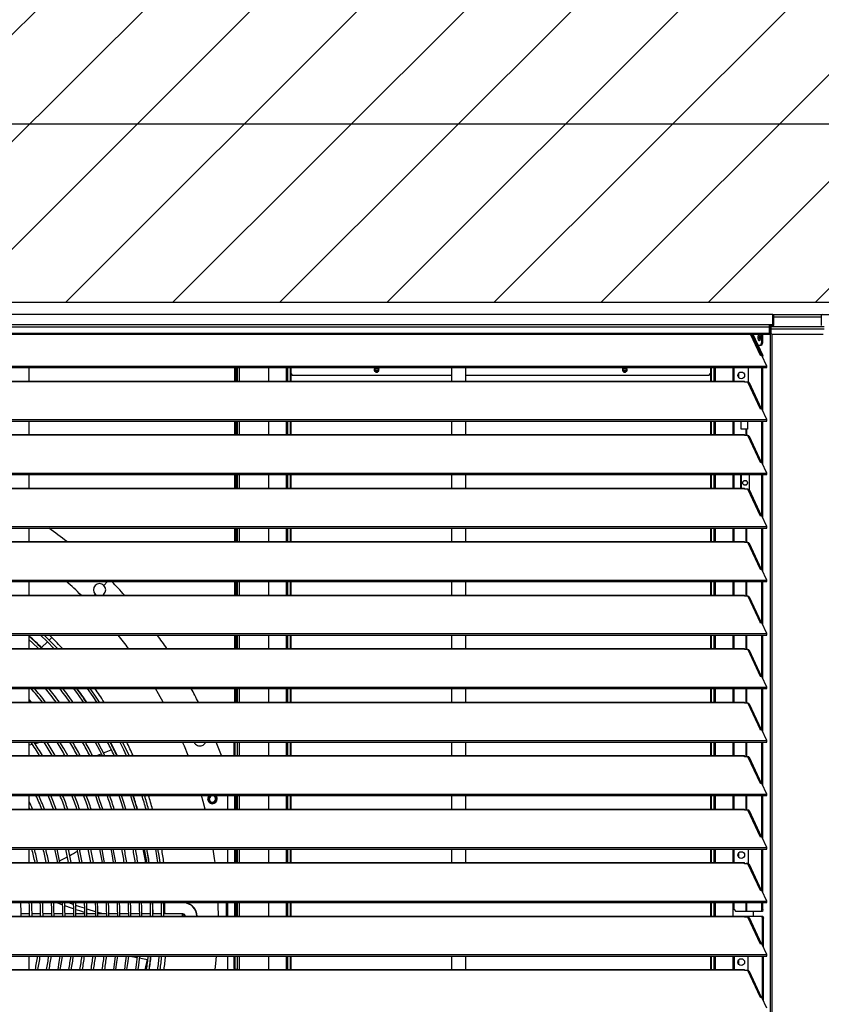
# Model space of a CAD drawing. Header units: millimetres. Extents: x 0 to 39823, y 0 to 11880.
# Tile 73 of 83: x 34343 to 35183, y 9745 to 10777. Entities that reach past the tile are written whole.
import ezdxf

# ---------------------------------------------------------------- set-up
doc = ezdxf.new("R2010")
doc.units = ezdxf.units.MM
doc.header["$PDSIZE"] = -1
doc.layers.add('DIMENZIJE', color=4, linetype='Continuous')
doc.layers.add('ODMIKI funkcionalni', color=253, linetype='Continuous')
doc.styles.add('SLDTEXTSTYLE6', font='txt')
doc.dimstyles.new('SLDDIMSTYLE0', dxfattribs={"dimtxt": 3, "dimasz": 3.414889, "dimexe": 0, "dimexo": 0.0625, "dimgap": 0.75, "dimtad": 1, "dimdec": 0, "dimlfac": 20, "dimrnd": 1e-09, "dimzin": 12, "dimdsep": 46, "dimtxsty": 'SLDTEXTSTYLE6', "dimsah": 1, "dimcen": 0.09, "dimadec": 0, "dimazin": 3, "dimtfac": 1, "dimtdec": 0, "dimtofl": 0, "dimtmove": 0, "dimatfit": 3, "dimfxl": 1, "dimfrac": 2, "dimtolj": 1, "dimtzin": 12, "dimarcsym": 0})

# ---------------------------------------------------------------- blocks, each defined once
blk = doc.blocks.new('*D11')
at = {"layer": 'Defpoints', "color": 0, "ltscale": 20, "transparency": 16777216}
for p in [(35131.7, 10467.8), (30473.7, 8774.1), (37077.8, 8774.1)]:
    blk.add_point(p, dxfattribs=at)
at = {"layer": 'DIMENZIJE', "color": 0, "lineweight": -2, "ltscale": 20, "transparency": 16777216}
for p, q in [((35133, 10467.8), (37077.8, 10467.8)), ((37077.8, 10399.5), (37077.8, 8842.4)), ((30475, 8774.1), (37077.8, 8774.1))]:
    blk.add_line(p, q, dxfattribs=at)
at = {"layer": 'DIMENZIJE', "color": 0, "ltscale": 20, "transparency": 16777216}
for points in [[(37066.4, 10399.5), (37089.2, 10399.5), (37077.8, 10467.8)], [(37066.4, 8842.4), (37089.2, 8842.4), (37077.8, 8774.1)]]:
    blk.add_solid(points, dxfattribs=at)
at = {"layer": 'DIMENZIJE', "color": 0, "ltscale": 20, "transparency": 16777216, "insert": (37001.1, 9580), "char_height": 60, "attachment_point": 2, "rotation": 90, "style": 'SLDTEXTSTYLE6'}
blk.add_mtext('\\A1;1694', dxfattribs=at)
blk = doc.blocks.new('*D12')
at = {"layer": 'Defpoints', "color": 0, "ltscale": 20, "transparency": 16777216}
for p in [(36757.7, 10787.8), (36757.7, 10452.3), (30132.7, 9752.3)]:
    blk.add_point(p, dxfattribs=at)
at = {"layer": 'DIMENZIJE', "color": 0, "lineweight": -2, "ltscale": 20, "transparency": 16777216}
for p, q in [((30132.7, 9753.6), (30132.7, 10787.8)), ((30201, 10787.8), (36689.4, 10787.8)), ((36757.7, 10453.6), (36757.7, 10787.8))]:
    blk.add_line(p, q, dxfattribs=at)
at = {"layer": 'DIMENZIJE', "color": 0, "ltscale": 20, "transparency": 16777216}
for points in [[(30201, 10799.2), (30201, 10776.5), (30132.7, 10787.8)], [(36689.4, 10799.2), (36689.4, 10776.5), (36757.7, 10787.8)]]:
    blk.add_solid(points, dxfattribs=at)
at = {"layer": 'DIMENZIJE', "color": 0, "ltscale": 20, "transparency": 16777216, "insert": (33445.2, 10864.6), "char_height": 60, "attachment_point": 2, "style": 'SLDTEXTSTYLE6'}
blk.add_mtext('\\A1;6625', dxfattribs=at)
blk = doc.blocks.new('*D13')
at = {"layer": 'Defpoints', "color": 0, "ltscale": 20, "transparency": 16777216}
for p in [(36757.7, 10667.8), (30307.7, 10452.3), (36757.7, 10452.3)]:
    blk.add_point(p, dxfattribs=at)
at = {"layer": 'DIMENZIJE', "color": 0, "lineweight": -2, "ltscale": 20, "transparency": 16777216}
for p, q in [((30307.7, 10453.6), (30307.7, 10667.8)), ((30376, 10667.8), (36689.4, 10667.8)), ((36757.7, 10453.6), (36757.7, 10667.8))]:
    blk.add_line(p, q, dxfattribs=at)
at = {"layer": 'DIMENZIJE', "color": 0, "ltscale": 20, "transparency": 16777216}
for points in [[(30376, 10679.2), (30376, 10656.5), (30307.7, 10667.8)], [(36689.4, 10679.2), (36689.4, 10656.5), (36757.7, 10667.8)]]:
    blk.add_solid(points, dxfattribs=at)
at = {"layer": 'DIMENZIJE', "color": 0, "ltscale": 20, "transparency": 16777216, "insert": (33532.7, 10744.6), "char_height": 60, "attachment_point": 2, "style": 'SLDTEXTSTYLE6'}
blk.add_mtext('\\A1;6450', dxfattribs=at)

msp = doc.modelspace()

# ---------------------------------------------------------------- hatches: boundary and pattern name
at = {"layer": 'ODMIKI funkcionalni'}
h = msp.add_hatch(dxfattribs=at)
h.set_pattern_fill('ANSI31', color=256, scale=25)
h.paths.add_polyline_path([(37556.8, 11465.7), (29806.7, 11465.7), (29806.7, 8759.1), (30306.5, 8759.1), (30306.5, 10480.9), (36758.1, 10480.9), (36758.1, 8759.1), (37556.8, 8759.1)])

# ---------------------------------------------------------------- linework, layer by layer
at = {"color": 7, "linetype": 'Continuous', "lineweight": 25, "ltscale": 20}
for p, q in [((35131.8, 10467.8), (33558.7, 10467.8)), ((35131.7, 10467.8), (33558.7, 10467.8)), ((35131.7, 10467.8), (35131.7, 10455.3)), ((33558.7, 10457.4), (35131.7, 10457.4)), ((35128.3, 10447.4), (35128.3, 10457.4)), ((35132.8, 10456.4), (35132.8, 10466.8)), ((35182.7, 10465.2), (35132.8, 10465.2)), ((35182.7, 10465.2), (35132.8, 10465.2)), ((35182.7, 10466.8), (35182.7, 10456.4)), ((35128.3, 10454.5), (33562.2, 10454.5)), ((33562.2, 10448.4), (35128.3, 10448.4)), ((33562.2, 10447.4), (35128.3, 10447.4)), ((35118.9, 10424.8), (35108.4, 10447.4)), ((35120, 10425), (35109.5, 10447.4)), ((35110.1, 10447.4), (35120.5, 10425)), ((35111.1, 10447.4), (35121.5, 10425)), ((35118.2, 10446.9), (35117.6, 10443.9)), ((35120.1, 10447.4), (35120.1, 10438.3)), ((35121.1, 10447.4), (35121.1, 10438.3)), ((35128.3, 10456.4), (35131.7, 10456.4)), ((35128.3, 10456.3), (35128.6, 10456.3)), ((35128.3, 10455.3), (35128.6, 10455.3)), ((35128.3, 10454.9), (35129.7, 10454.8)), ((35128.3, 10453.9), (35129.7, 10453.8)), ((35128.8, 10453.5), (35128.3, 10453.5)), ((35129.3, 10452.4), (35128.3, 10452.5)), ((35128.8, 10452.5), (35128.3, 10452.5)), ((35128.9, 10452.4), (35128.3, 10452.4)), ((35128.6, 10456.3), (35128.6, 10455.3)), ((35128.6, 10456.3), (35131.7, 10456.3)), ((35128.6, 10455.3), (35131.7, 10455.3)), ((35128.8, 10453.5), (35128.8, 10452.5)), ((35129.7, 10453.5), (35128.8, 10453.5)), ((35129.4, 10452.4), (35128.9, 10452.4)), ((35128.9, 10452.4), (35129, 10452.2)), ((35129, 10452.2), (35129, 8892.1)), ((35129, 10452.2), (35129.7, 10452.2)), ((35185.7, 10454.8), (35129.7, 10454.8)), ((35129.7, 10454.8), (35129.7, 10448.4)), ((35129.7, 10453), (35185.7, 10453)), ((35129.7, 10448.4), (35130.7, 10447.4)), ((35130.7, 10447.4), (35184.7, 10447.4)), ((35130.7, 10447.4), (35130.7, 8892.1)), ((35117.6, 10443.9), (35118.1, 10440.7)), ((35117.6, 10443.9), (35118.7, 10443.9)), ((35119.2, 10435.3), (35120.1, 10438.3)), ((35120.1, 10438.3), (35121.1, 10438.3)), ((35121.1, 10438.3), (35120.1, 10435.3)), ((35120.1, 10435.3), (35116.7, 10435.3)), ((35120.4, 10425), (35118.9, 10424.8)), ((35125.7, 10413.8), (35120.4, 10425)), ((35120.5, 10425), (35121.5, 10425)), ((35120.5, 10424.8), (35120.5, 10425)), ((35121.5, 10422.8), (35121.5, 10425)), ((33564.8, 10413.8), (35125.7, 10413.8)), ((33564.8, 10412.2), (35125.7, 10412.2)), ((34352.7, 10398), (34352.7, 10412.2)), ((34567.8, 10412.2), (34567.8, 10398)), ((34568.6, 10412.2), (34568.6, 10398)), ((34570.1, 10412.2), (34570.1, 10398)), ((34570.4, 10412.2), (34570.4, 10398)), ((34572.7, 10412.2), (34572.7, 10398)), ((34603.4, 10412.2), (34603.4, 10398)), ((34621.7, 10412.2), (34621.7, 10398)), ((34623.4, 10412.2), (34623.4, 10398)), ((34626, 10412.2), (34626, 10398)), ((34626.6, 10412.2), (34626.6, 10398)), ((34626.6, 10405.9), (34628.6, 10403.9)), ((34715, 10409.6), (34718.4, 10409.6)), ((34718.3, 10409.4), (34715.1, 10409.4)), ((34795, 10412.2), (34795, 10398)), ((34810, 10398), (34810, 10412.2)), ((34975, 10409.6), (34978.4, 10409.6)), ((34978.3, 10409.4), (34975.1, 10409.4)), ((35064.7, 10403.9), (35066.7, 10405.9)), ((35066.7, 10412.2), (35066.7, 10398)), ((35067.3, 10412.2), (35067.3, 10398)), ((35070, 10412.2), (35070, 10398)), ((35071.6, 10412.2), (35071.6, 10398)), ((35089.9, 10412.2), (35089.9, 10398)), ((35091.2, 10398), (35091.2, 10412.2)), ((35096.4, 10401.5), (35096.4, 10406.7)), ((35105.9, 10412.2), (35105.9, 10396.9)), ((35120.5, 10368.7), (35120.5, 10412.2)), ((35121.5, 10366.7), (35121.5, 10412.2)), ((35125.7, 10412.2), (35125.7, 10413.8)), ((33588.2, 10398), (35102.2, 10398)), ((33588.2, 10397.8), (35102.2, 10397.8)), ((34795, 10403.9), (34628.6, 10403.9)), ((35064.7, 10403.9), (34810, 10403.9)), ((35102.2, 10397.8), (35102.2, 10398)), ((35102.2, 10397), (35102.2, 10397.8)), ((35105.7, 10397), (35102.2, 10397)), ((35118.9, 10368.7), (35105.7, 10397)), ((35120, 10368.9), (35107.3, 10396.1)), ((35120.4, 10368.9), (35118.9, 10368.7)), ((35125.7, 10357.7), (35120.4, 10368.9)), ((33564.8, 10357.7), (35125.7, 10357.7)), ((33564.8, 10356.1), (35125.7, 10356.1)), ((34352.7, 10342), (34352.7, 10356.1)), ((34567.8, 10356.1), (34567.8, 10342)), ((34568.6, 10356.1), (34568.6, 10342)), ((34570.1, 10356.1), (34570.1, 10342)), ((34570.4, 10356.1), (34570.4, 10342)), ((34572.7, 10356.1), (34572.7, 10342)), ((34603.4, 10356.1), (34603.4, 10342)), ((34621.7, 10356.1), (34621.7, 10342)), ((34623.4, 10356.1), (34623.4, 10342)), ((34626, 10356.1), (34626, 10342)), ((34626.6, 10356.1), (34626.6, 10342)), ((34795, 10356.1), (34795, 10342)), ((34810, 10342), (34810, 10356.1)), ((35066.7, 10356.1), (35066.7, 10342)), ((35067.3, 10356.1), (35067.3, 10342)), ((35070, 10356.1), (35070, 10342)), ((35071.6, 10356.1), (35071.6, 10342)), ((35089.9, 10356.1), (35089.9, 10342)), ((35091.2, 10342), (35091.2, 10356.1)), ((35098.8, 10347.6), (35098.8, 10356.1)), ((35105.3, 10356.1), (35105.3, 10347.6)), ((35120.5, 10312.6), (35120.5, 10356.1)), ((35121.5, 10310.6), (35121.5, 10356.1)), ((35125.7, 10356.1), (35125.7, 10357.7)), ((35105.3, 10347.6), (35098.8, 10347.6)), ((35103.8, 10340.9), (35103.8, 10347.6)), ((35104.7, 10340.9), (35104.7, 10347.6)), ((33588.2, 10342), (35102.2, 10342)), ((33588.2, 10341.7), (35102.2, 10341.7)), ((35102.2, 10341.7), (35102.2, 10342)), ((35102.2, 10340.9), (35102.2, 10341.7)), ((35105.7, 10340.9), (35102.2, 10340.9)), ((35118.9, 10312.6), (35105.7, 10340.9)), ((35120, 10312.8), (35107.3, 10340)), ((35120.4, 10312.8), (35118.9, 10312.6)), ((35125.7, 10301.7), (35120.4, 10312.8)), ((33564.8, 10301.7), (35125.7, 10301.7)), ((33564.8, 10300), (35125.7, 10300)), ((34352.7, 10285.9), (34352.7, 10300)), ((34567.8, 10300), (34567.8, 10285.9)), ((34568.6, 10300), (34568.6, 10285.9)), ((34570.1, 10300), (34570.1, 10285.9)), ((34570.4, 10300), (34570.4, 10285.9)), ((34572.7, 10300), (34572.7, 10285.9)), ((34603.4, 10300), (34603.4, 10285.9)), ((34621.7, 10300), (34621.7, 10285.9)), ((34623.4, 10300), (34623.4, 10285.9)), ((34626, 10300), (34626, 10285.9)), ((34626.6, 10300), (34626.6, 10285.9)), ((34795, 10300), (34795, 10285.9)), ((34810, 10285.9), (34810, 10300)), ((35066.7, 10300), (35066.7, 10285.9)), ((35067.3, 10300), (35067.3, 10285.9)), ((35070, 10300), (35070, 10285.9)), ((35071.6, 10300), (35071.6, 10285.9)), ((35089.9, 10300), (35089.9, 10285.9)), ((35091.2, 10285.9), (35091.2, 10300)), ((35098.3, 10285.9), (35098.3, 10300)), ((35098.9, 10300), (35098.7, 10299.9)), ((35098.7, 10299.9), (35098.7, 10285.9)), ((35107.5, 10283.4), (35107.5, 10300)), ((35120.5, 10256.5), (35120.5, 10300)), ((35121.5, 10254.5), (35121.5, 10300)), ((35125.7, 10300), (35125.7, 10301.7)), ((33588.2, 10285.9), (35102.2, 10285.9)), ((33588.2, 10285.6), (35102.2, 10285.6)), ((35102.2, 10285.6), (35102.2, 10285.9)), ((35102.2, 10284.8), (35102.2, 10285.6)), ((35105.7, 10284.8), (35102.2, 10284.8)), ((35118.9, 10256.5), (35105.7, 10284.8)), ((35120, 10256.7), (35107.3, 10283.9)), ((35120.4, 10256.7), (35118.9, 10256.5)), ((35125.7, 10245.6), (35120.4, 10256.7)), ((33564.8, 10245.6), (35125.7, 10245.6)), ((33564.8, 10243.9), (35125.7, 10243.9)), ((34352.7, 10229.8), (34352.7, 10243.9)), ((34567.8, 10243.9), (34567.8, 10229.8)), ((34568.6, 10243.9), (34568.6, 10229.8)), ((34570.1, 10243.9), (34570.1, 10229.8)), ((34570.4, 10243.9), (34570.4, 10229.8)), ((34572.7, 10243.9), (34572.7, 10229.8)), ((34603.4, 10243.9), (34603.4, 10229.8)), ((34621.7, 10243.9), (34621.7, 10229.8)), ((34623.4, 10243.9), (34623.4, 10229.8)), ((34626, 10243.9), (34626, 10229.8)), ((34626.6, 10243.9), (34626.6, 10229.8)), ((34795, 10243.9), (34795, 10229.8)), ((34810, 10229.8), (34810, 10243.9)), ((35066.7, 10243.9), (35066.7, 10229.8)), ((35067.3, 10243.9), (35067.3, 10229.8)), ((35070, 10243.9), (35070, 10229.8)), ((35071.6, 10243.9), (35071.6, 10229.8)), ((35089.9, 10243.9), (35089.9, 10229.8)), ((35091.2, 10229.8), (35091.2, 10243.9)), ((35103.8, 10228.7), (35103.8, 10243.9)), ((35104.7, 10228.7), (35104.7, 10243.9)), ((35120.5, 10200.5), (35120.5, 10243.9)), ((35121.5, 10198.4), (35121.5, 10243.9)), ((35125.7, 10243.9), (35125.7, 10245.6)), ((33588.2, 10229.8), (35102.2, 10229.8)), ((33588.2, 10229.5), (35102.2, 10229.5)), ((35102.2, 10229.5), (35102.2, 10229.8)), ((35102.2, 10228.7), (35102.2, 10229.5)), ((35105.7, 10228.7), (35102.2, 10228.7)), ((35118.9, 10200.4), (35105.7, 10228.7)), ((35120, 10200.6), (35107.3, 10227.8)), ((35120.4, 10200.7), (35118.9, 10200.4)), ((35125.7, 10189.5), (35120.4, 10200.7)), ((33564.8, 10189.5), (35125.7, 10189.5)), ((35125.7, 10187.8), (35125.7, 10189.5)), ((33564.8, 10187.8), (35125.7, 10187.8)), ((34352.7, 10173.7), (34352.7, 10187.8)), ((34430.9, 10183.9), (34434.8, 10187.8)), ((34567.8, 10187.8), (34567.8, 10173.7)), ((34568.6, 10187.8), (34568.6, 10173.7)), ((34570.1, 10187.8), (34570.1, 10173.7)), ((34570.4, 10187.8), (34570.4, 10173.7)), ((34572.7, 10187.8), (34572.7, 10173.7)), ((34603.4, 10187.8), (34603.4, 10173.7)), ((34621.7, 10187.8), (34621.7, 10173.7)), ((34623.4, 10187.8), (34623.4, 10173.7)), ((34626, 10187.8), (34626, 10173.7)), ((34626.6, 10187.8), (34626.6, 10173.7)), ((34795, 10187.8), (34795, 10173.7)), ((34810, 10173.7), (34810, 10187.8)), ((35066.7, 10187.8), (35066.7, 10173.7)), ((35067.3, 10187.8), (35067.3, 10173.7)), ((35070, 10187.8), (35070, 10173.7)), ((35071.6, 10187.8), (35071.6, 10173.7)), ((35089.9, 10187.8), (35089.9, 10173.7)), ((35091.2, 10173.7), (35091.2, 10187.8)), ((35103.8, 10172.6), (35103.8, 10187.8)), ((35104.7, 10172.6), (35104.7, 10187.8)), ((35120.5, 10144.4), (35120.5, 10187.8)), ((35121.5, 10142.3), (35121.5, 10187.8)), ((33588.2, 10173.7), (35102.2, 10173.7)), ((33588.2, 10173.4), (35102.2, 10173.4)), ((34420.6, 10173.7), (34421.7, 10174.7)), ((35102.2, 10173.4), (35102.2, 10173.7)), ((35102.2, 10172.6), (35102.2, 10173.4)), ((35105.7, 10172.6), (35102.2, 10172.6)), ((35105.7, 10172.6), (35118.7, 10144.9)), ((35120, 10144.5), (35107.3, 10171.7)), ((35118.9, 10144.3), (35118.7, 10144.9)), ((35120.4, 10144.6), (35118.9, 10144.3)), ((35125.7, 10133.4), (35120.4, 10144.6)), ((33564.8, 10133.4), (35125.7, 10133.4)), ((33564.8, 10131.7), (35125.7, 10131.7)), ((34352.7, 10117.6), (34352.7, 10131.7)), ((34373.5, 10126.5), (34376.2, 10129.3)), ((34376.2, 10129.3), (34373.8, 10131.7)), ((34567.8, 10131.7), (34567.8, 10117.6)), ((34568.6, 10131.7), (34568.6, 10117.6)), ((34570.1, 10131.7), (34570.1, 10117.6)), ((34570.4, 10131.7), (34570.4, 10117.6)), ((34572.7, 10131.7), (34572.7, 10117.6)), ((34603.4, 10131.7), (34603.4, 10117.6)), ((34621.7, 10131.7), (34621.7, 10117.6)), ((34623.4, 10131.7), (34623.4, 10117.6)), ((34626, 10131.7), (34626, 10117.6)), ((34626.6, 10131.7), (34626.6, 10117.6)), ((34795, 10131.7), (34795, 10117.6)), ((34810, 10117.6), (34810, 10131.7)), ((35066.7, 10131.7), (35066.7, 10117.6)), ((35067.3, 10131.7), (35067.3, 10117.6)), ((35070, 10131.7), (35070, 10117.6)), ((35071.6, 10131.7), (35071.6, 10117.6)), ((35089.9, 10131.7), (35089.9, 10117.6)), ((35091.2, 10117.6), (35091.2, 10131.7)), ((35103.8, 10116.5), (35103.8, 10131.7)), ((35104.7, 10116.5), (35104.7, 10131.7)), ((35120.5, 10088.3), (35120.5, 10131.7)), ((35121.5, 10086.2), (35121.5, 10131.7)), ((35125.7, 10131.7), (35125.7, 10133.4)), ((33588.2, 10117.6), (35102.2, 10117.6)), ((33588.2, 10117.3), (35102.2, 10117.3)), ((34365.5, 10118.6), (34371.6, 10124.7)), ((34365.5, 10118.6), (34366.5, 10117.6)), ((35102.2, 10117.3), (35102.2, 10117.6)), ((35102.2, 10116.5), (35102.2, 10117.3)), ((35105.7, 10116.5), (35102.2, 10116.5)), ((35105.7, 10116.5), (35118.7, 10088.8)), ((35120, 10088.4), (35107.3, 10115.6)), ((35118.9, 10088.2), (35118.7, 10088.8)), ((35120.4, 10088.5), (35118.9, 10088.2)), ((35125.7, 10077.3), (35120.4, 10088.5)), ((33564.8, 10077.3), (35125.7, 10077.3)), ((33564.8, 10075.7), (35125.7, 10075.7)), ((34352.7, 10061.5), (34352.7, 10075.7)), ((34567.8, 10075.7), (34567.8, 10061.5)), ((34568.6, 10075.7), (34568.6, 10061.5)), ((34570.1, 10075.7), (34570.1, 10061.5)), ((34570.4, 10075.7), (34570.4, 10061.5)), ((34572.7, 10075.7), (34572.7, 10061.5)), ((34603.4, 10075.7), (34603.4, 10061.5)), ((34621.7, 10075.7), (34621.7, 10061.5)), ((34623.4, 10075.7), (34623.4, 10061.5)), ((34626, 10075.7), (34626, 10061.5)), ((34626.6, 10075.7), (34626.6, 10061.5)), ((34795, 10075.7), (34795, 10061.5)), ((34810, 10061.5), (34810, 10075.7)), ((35066.7, 10075.7), (35066.7, 10061.5)), ((35067.3, 10075.7), (35067.3, 10061.5)), ((35070, 10075.7), (35070, 10061.5)), ((35071.6, 10075.7), (35071.6, 10061.5)), ((35089.9, 10075.7), (35089.9, 10061.5)), ((35091.2, 10061.5), (35091.2, 10075.7)), ((35103.8, 10060.4), (35103.8, 10075.7)), ((35104.7, 10060.4), (35104.7, 10075.7)), ((35120.5, 10032.2), (35120.5, 10075.7)), ((35121.5, 10030.2), (35121.5, 10075.7)), ((35125.7, 10075.7), (35125.7, 10077.3)), ((33588.2, 10061.5), (35102.2, 10061.5)), ((33588.2, 10061.2), (35102.2, 10061.2)), ((34355, 10061.5), (34352.7, 10064.2)), ((35102.2, 10061.2), (35102.2, 10061.5)), ((35102.2, 10060.4), (35102.2, 10061.2)), ((35105.7, 10060.4), (35102.2, 10060.4)), ((35105.7, 10060.4), (35118.7, 10032.7)), ((35120, 10032.3), (35107.3, 10059.5)), ((35118.9, 10032.2), (35118.7, 10032.7)), ((35120.4, 10032.4), (35118.9, 10032.2)), ((35125.7, 10021.2), (35120.4, 10032.4)), ((33564.8, 10021.2), (35125.7, 10021.2)), ((33564.8, 10019.6), (35125.7, 10019.6)), ((34352.7, 10005.4), (34352.7, 10019.6)), ((34356.1, 10017.1), (34352.7, 10016.2)), ((34567.4, 10005.4), (34567.4, 10019.6)), ((34567.9, 10019.6), (34567.9, 10005.4)), ((34570.4, 10019.6), (34570.4, 10005.4)), ((34572.7, 10019.6), (34572.7, 10005.4)), ((34603.4, 10019.6), (34603.4, 10005.4)), ((34621.7, 10019.6), (34621.7, 10005.4)), ((34623.4, 10019.6), (34623.4, 10005.4)), ((34626, 10019.6), (34626, 10005.4)), ((34626.6, 10019.6), (34626.6, 10005.4)), ((34795, 10019.6), (34795, 10005.4)), ((34810, 10005.4), (34810, 10019.6)), ((35066.7, 10019.6), (35066.7, 10005.4)), ((35067.3, 10019.6), (35067.3, 10005.4)), ((35070, 10019.6), (35070, 10005.4)), ((35071.6, 10019.6), (35071.6, 10005.4)), ((35089.9, 10019.6), (35089.9, 10005.4)), ((35091.2, 10005.4), (35091.2, 10019.6)), ((35103.8, 10004.3), (35103.8, 10019.6)), ((35104.7, 10004.3), (35104.7, 10019.6)), ((35120.5, 9976.1), (35120.5, 10019.6)), ((35121.5, 9974.1), (35121.5, 10019.6)), ((35125.7, 10019.6), (35125.7, 10021.2)), ((33588.2, 10005.4), (35102.2, 10005.4)), ((33588.2, 10005.1), (35102.2, 10005.1)), ((34353, 10005.4), (34352.7, 10005.9)), ((35102.2, 10005.1), (35102.2, 10005.4)), ((35102.2, 10004.3), (35102.2, 10005.1)), ((35105.7, 10004.3), (35102.2, 10004.3)), ((35118.9, 9976.1), (35105.7, 10004.3)), ((35120, 9976.2), (35107.3, 10003.4)), ((35120.4, 9976.3), (35118.9, 9976.1)), ((35125.7, 9965.1), (35120.4, 9976.3)), ((33564.8, 9965.1), (35125.7, 9965.1)), ((33564.8, 9963.5), (35125.7, 9963.5)), ((34352.7, 9949.3), (34352.7, 9963.5)), ((34541.2, 9963.4), (34541.3, 9963.5)), ((34560.9, 9949.3), (34560.9, 9963.5)), ((34567.8, 9963.5), (34567.8, 9949.3)), ((34568.6, 9963.5), (34568.6, 9949.3)), ((34570.1, 9963.5), (34570.1, 9949.3)), ((34570.4, 9963.5), (34570.4, 9949.3)), ((34572.7, 9963.5), (34572.7, 9949.3)), ((34603.4, 9963.5), (34603.4, 9949.3)), ((34621.7, 9963.5), (34621.7, 9949.3)), ((34623.4, 9963.5), (34623.4, 9949.3)), ((34626, 9963.5), (34626, 9949.3)), ((34626.6, 9963.5), (34626.6, 9949.3)), ((34795, 9963.5), (34795, 9949.3)), ((34810, 9949.3), (34810, 9963.5)), ((35066.7, 9963.5), (35066.7, 9949.3)), ((35067.3, 9963.5), (35067.3, 9949.3)), ((35070, 9963.5), (35070, 9949.3)), ((35071.6, 9963.5), (35071.6, 9949.3)), ((35089.9, 9963.5), (35089.9, 9949.3)), ((35091.2, 9949.3), (35091.2, 9963.5)), ((35103.8, 9948.2), (35103.8, 9963.5)), ((35104.7, 9948.2), (35104.7, 9963.5)), ((35120.5, 9920), (35120.5, 9963.5)), ((35121.5, 9918), (35121.5, 9963.5)), ((35125.7, 9963.5), (35125.7, 9965.1)), ((33588.2, 9949.3), (35102.2, 9949.3)), ((33588.2, 9949), (35102.2, 9949)), ((34352.7, 9950.8), (34353.4, 9949.3)), ((35102.2, 9949), (35102.2, 9949.3)), ((35102.2, 9948.2), (35102.2, 9949)), ((35105.7, 9948.2), (35102.2, 9948.2)), ((35118.9, 9920), (35105.7, 9948.2)), ((35120, 9920.1), (35107.3, 9947.4)), ((35120.4, 9920.2), (35118.9, 9920)), ((35125.7, 9909), (35120.4, 9920.2)), ((33564.8, 9909), (35125.7, 9909)), ((33564.8, 9907.4), (35125.7, 9907.4)), ((34352.7, 9893.2), (34352.7, 9907.4)), ((34567.8, 9907.4), (34567.8, 9893.2)), ((34568.6, 9907.4), (34568.6, 9893.2)), ((34570.1, 9907.4), (34570.1, 9893.2)), ((34570.4, 9907.4), (34570.4, 9893.2)), ((34572.7, 9907.4), (34572.7, 9893.2)), ((34603.4, 9907.4), (34603.4, 9893.2)), ((34621.7, 9907.4), (34621.7, 9893.2)), ((34623.4, 9907.4), (34623.4, 9893.2)), ((34626, 9907.4), (34626, 9893.2)), ((34626.6, 9907.4), (34626.6, 9893.2)), ((34795, 9907.4), (34795, 9893.2)), ((34810, 9893.2), (34810, 9907.4)), ((35066.7, 9907.4), (35066.7, 9893.2)), ((35067.3, 9907.4), (35067.3, 9893.2)), ((35070, 9907.4), (35070, 9893.2)), ((35071.6, 9907.4), (35071.6, 9893.2)), ((35089.9, 9907.4), (35089.9, 9893.2)), ((35091.2, 9893.2), (35091.2, 9907.4)), ((35096.4, 9898.6), (35096.4, 9903.8)), ((35105.9, 9907.4), (35105.9, 9892.1)), ((35120.5, 9863.9), (35120.5, 9907.4)), ((35121.5, 9861.9), (35121.5, 9907.4)), ((35125.7, 9907.4), (35125.7, 9909)), ((33588.2, 9893.2), (35102.2, 9893.2)), ((33588.2, 9892.9), (35102.2, 9892.9)), ((34380.8, 9893.2), (34382, 9893.8)), ((35102.2, 9892.9), (35102.2, 9893.2)), ((35102.2, 9892.1), (35102.2, 9892.9)), ((35105.7, 9892.1), (35102.2, 9892.1)), ((35105.9, 9892.2), (35103.8, 9892.2)), ((35103.8, 9892.1), (35103.8, 9892.2)), ((35118.9, 9863.9), (35105.7, 9892.1)), ((35120, 9864.1), (35107.3, 9891.3)), ((35120.4, 9864.1), (35118.9, 9863.9)), ((35125.7, 9852.9), (35120.4, 9864.1)), ((33564.8, 9852.9), (35125.7, 9852.9)), ((33564.8, 9851.3), (35125.7, 9851.3)), ((34387.2, 9848.9), (34380.8, 9851.3)), ((34558.9, 9851.3), (34558.9, 9837.1)), ((34560.9, 9837.1), (34560.9, 9851.3)), ((34567.8, 9851.3), (34567.8, 9837.1)), ((34568.6, 9851.3), (34568.6, 9837.1)), ((34570.1, 9851.3), (34570.1, 9837.1)), ((34570.4, 9851.3), (34570.4, 9837.1)), ((34572.7, 9851.3), (34572.7, 9837.1)), ((34603.4, 9851.3), (34603.4, 9837.1)), ((34621.7, 9851.3), (34621.7, 9837.1)), ((34623.4, 9851.3), (34623.4, 9837.1)), ((34626, 9851.3), (34626, 9837.1)), ((34626.6, 9851.3), (34626.6, 9837.1)), ((35066.7, 9851.3), (35066.7, 9837.1)), ((35067.3, 9851.3), (35067.3, 9837.1)), ((35070, 9851.3), (35070, 9837.1)), ((35071.6, 9851.3), (35071.6, 9837.1)), ((35089.9, 9851.3), (35089.9, 9837.1)), ((35091.2, 9844.1), (35091.2, 9851.3)), ((35103.8, 9842.1), (35103.8, 9851.3)), ((35104.7, 9842.1), (35104.7, 9851.3)), ((35120.5, 9844.1), (35120.5, 9851.3)), ((35121.5, 9844.1), (35121.5, 9851.3)), ((35125.7, 9851.3), (35125.7, 9852.9)), ((34353, 9839.4), (34344.1, 9839.4)), ((34364.5, 9839.4), (34355.6, 9839.4)), ((34376, 9839.4), (34367.1, 9839.4)), ((34387.5, 9839.4), (34378.6, 9839.4)), ((34399, 9839.4), (34390.1, 9839.4)), ((34410.5, 9839.4), (34401.6, 9839.4)), ((34422, 9839.4), (34413.1, 9839.4)), ((34430.2, 9839.4), (34424.6, 9841)), ((34433.5, 9839.4), (34424.6, 9839.4)), ((34445, 9839.4), (34436.1, 9839.4)), ((34456.5, 9839.4), (34447.6, 9839.4)), ((34468, 9839.4), (34459.1, 9839.4)), ((34479.5, 9839.4), (34470.6, 9839.4)), ((34491, 9839.4), (34482.1, 9839.4)), ((34513.3, 9839.4), (34493.6, 9839.4)), ((34513.3, 9837.1), (34513.3, 9839.4)), ((35091.2, 9844.1), (35093.2, 9842.1)), ((35120.9, 9842.1), (35093.2, 9842.1)), ((35111.7, 9837.1), (35111.7, 9842.1)), ((35119.9, 9842.1), (35120.5, 9844.1)), ((35120.5, 9844.1), (35121.5, 9844.1)), ((35121.5, 9844.1), (35120.9, 9842.1)), ((33569.1, 9837.1), (35121.4, 9837.1)), ((33588.2, 9836.9), (35102.2, 9836.9)), ((35102.2, 9836.1), (35102.2, 9837.1)), ((35105.7, 9836.1), (35102.2, 9836.1)), ((35104.3, 9836.1), (35104.3, 9837.1)), ((35105.2, 9836.1), (35105.2, 9837.1)), ((35118.9, 9807.8), (35105.7, 9836.1)), ((35120, 9808), (35107.3, 9835.2)), ((35121, 9835.1), (35120.4, 9837.1)), ((35121, 9806.8), (35121, 9835.1)), ((35122, 9835.1), (35121, 9835.1)), ((35121.4, 9837.1), (35122, 9835.1)), ((35122, 9804.7), (35122, 9835.1)), ((35120.4, 9808), (35118.9, 9807.8)), ((35125.7, 9796.8), (35120.4, 9808)), ((33564.8, 9796.8), (35125.7, 9796.8)), ((35125.7, 9795.2), (35125.7, 9796.8)), ((33564.8, 9795.2), (35125.7, 9795.2)), ((34352.7, 9781.1), (34352.7, 9795.2)), ((34560.9, 9781.1), (34560.9, 9795.2)), ((34567.4, 9782.2), (34567.4, 9795.2)), ((34567.9, 9795.2), (34567.9, 9781.7)), ((34570.4, 9795.2), (34570.4, 9781.1)), ((34572.7, 9795.2), (34572.7, 9781.1)), ((34603.4, 9795.2), (34603.4, 9781.1)), ((34621.7, 9795.2), (34621.7, 9781.1)), ((34623.4, 9795.2), (34623.4, 9781.1)), ((34626, 9795.2), (34626, 9781.1)), ((34626.6, 9795.2), (34626.6, 9781.1)), ((34795, 9795.2), (34795, 9781.1)), ((34810, 9781.1), (34810, 9795.2)), ((35066.7, 9795.2), (35066.7, 9781.1)), ((35067.3, 9795.2), (35067.3, 9781.1)), ((35070, 9795.2), (35070, 9781.1)), ((35071.6, 9795.2), (35071.6, 9781.1)), ((35089.9, 9795.2), (35089.9, 9781.1)), ((35091.7, 9781.1), (35091.7, 9795.2)), ((35096.4, 9786.5), (35096.4, 9791.6)), ((35106.1, 9779.9), (35106.1, 9795.2)), ((35121, 9750.7), (35121, 9795.2)), ((35122, 9748.6), (35122, 9795.2)), ((33588.2, 9781.1), (35102.2, 9781.1)), ((33588.2, 9780.8), (35102.2, 9780.8)), ((34567.8, 9781.7), (34567.8, 9781.1)), ((34567.9, 9781.7), (34570.4, 9781.7)), ((34568.6, 9781.7), (34568.6, 9781.1)), ((34570.1, 9781.7), (34570.1, 9781.1)), ((35102.2, 9780.8), (35102.2, 9781.1)), ((35102.2, 9780), (35102.2, 9780.8)), ((35105.7, 9780), (35102.2, 9780)), ((35104.3, 9780), (35104.3, 9780)), ((35105.3, 9780), (35104.3, 9780)), ((35105.3, 9780), (35106.1, 9780.9)), ((35118.9, 9751.7), (35105.7, 9780)), ((35120, 9751.9), (35107.3, 9779.1)), ((35120.4, 9751.9), (35118.9, 9751.7)), ((35125.7, 9740.8), (35120.4, 9751.9))]:
    msp.add_line(p, q, dxfattribs=at)
at = {"color": 7, "linetype": 'Continuous', "lineweight": 25, "ltscale": 20, "flags": 128}
for points in [[(35131.8, 10467.8), (35131.7, 10467.8), (35131.7, 10467.8)], [(35116.6, 10443.8), (35116.6, 10444.3), (35116.6, 10444.8), (35116.6, 10445.2), (35116.7, 10445.6), (35116.8, 10446), (35116.9, 10446.4), (35117, 10446.7), (35117.1, 10446.9), (35117.3, 10447.1), (35117.4, 10447.3), (35117.6, 10447.3), (35117.7, 10447.3), (35117.9, 10447.3), (35118, 10447.1), (35118.1, 10446.9), (35118.3, 10446.7), (35118.4, 10446.4), (35118.5, 10446), (35118.6, 10445.6), (35118.6, 10445.2), (35118.7, 10444.8), (35118.7, 10444.3), (35118.7, 10443.8), (35118.7, 10443.3), (35118.7, 10442.9), (35118.6, 10442.4), (35118.6, 10442), (35118.5, 10441.6), (35118.4, 10441.3), (35118.3, 10441), (35118.1, 10440.7), (35118, 10440.5), (35117.9, 10440.4), (35117.7, 10440.3), (35117.6, 10440.3), (35117.4, 10440.4), (35117.3, 10440.5), (35117.1, 10440.7), (35117, 10441), (35116.9, 10441.3), (35116.8, 10441.6), (35116.7, 10442), (35116.6, 10442.4), (35116.6, 10442.9), (35116.6, 10443.3), (35116.6, 10443.8)], [(34421.7, 10174.7), (34422.6, 10174), (34423.1, 10173.7)], [(34429.5, 10173.7), (34430, 10174), (34430.9, 10174.7)], [(34352.7, 10126.9), (34356.1, 10123.8), (34362.4, 10117.6)], [(34364.4, 10131.7), (34371.6, 10124.7), (34378.5, 10117.6)], [(34399.1, 10075.7), (34403.9, 10069.3), (34409.3, 10061.5)], [(34413.4, 10075.7), (34419.3, 10067.3), (34423.2, 10061.5)], [(34426.3, 10061.5), (34421.5, 10068.8), (34416.6, 10075.7)], [(34493, 10061.5), (34488.2, 10070.1), (34485, 10075.7)], [(34365.1, 10019.6), (34360, 10018.1), (34358.7, 10017.8)], [(34393, 10005.4), (34388.9, 10012.8), (34384.8, 10019.6)], [(34421.6, 10019.6), (34426.1, 10011), (34428.9, 10005.4)], [(34431.8, 10005.4), (34428.4, 10012.2), (34424.6, 10019.6)], [(34447.6, 10019.6), (34451.3, 10011.9), (34454.3, 10005.4)], [(34457.2, 10005.4), (34453.7, 10013), (34450.5, 10019.6)], [(34519.2, 10005.4), (34515.2, 10015.3), (34513.4, 10019.6)], [(34423.4, 10005.4), (34426.4, 10006.6), (34428, 10007.3)], [(34430.4, 10008.2), (34433.2, 10009.4), (34436.6, 10010.8), (34438.6, 10011.6)], [(34422, 9963.5), (34424.3, 9957.1), (34426.9, 9949.3)], [(34429.7, 9949.3), (34426.7, 9958), (34424.7, 9963.5)], [(34446.4, 9963.5), (34449.2, 9955.3), (34451.1, 9949.3)], [(34453.8, 9949.3), (34451.7, 9956.1), (34449.2, 9963.5)], [(34458.6, 9963.5), (34460.1, 9958.8), (34463.1, 9949.3)], [(34537, 9949.3), (34534.9, 9957.4), (34533.2, 9963.5)], [(34379.1, 9907.4), (34380.9, 9899.6), (34382.2, 9893.2)], [(34384.8, 9893.2), (34383.4, 9900.2), (34381.8, 9907.4)], [(34405.5, 9906.5), (34406.5, 9907), (34407, 9907.4)], [(34419.9, 9893.2), (34418.9, 9898.6), (34417.2, 9907.3), (34417.2, 9907.4)], [(34426.3, 9907.4), (34427.7, 9900.2), (34428.9, 9893.2)], [(34431.5, 9893.2), (34430.2, 9900.7), (34428.9, 9907.4)], [(34438, 9907.4), (34439, 9902.3), (34440.5, 9893.2)], [(34473.1, 9907.4), (34474.7, 9898.4), (34475.4, 9893.2)], [(34478.1, 9893.2), (34477.2, 9898.8), (34475.8, 9907.4)], [(34484.8, 9907.4), (34486, 9900.2), (34487, 9893.2)], [(34489.7, 9893.2), (34488.6, 9900.6), (34487.4, 9907.4)], [(34547.4, 9893.2), (34546.8, 9897.4), (34545.4, 9907.4)], [(34560.9, 9893.2), (34560.9, 9897.3), (34560.9, 9907.4)], [(34367.1, 9837.1), (34367, 9843.8), (34366.7, 9851.2), (34366.7, 9851.3)], [(34375.6, 9851.3), (34375.9, 9844), (34376, 9837.1)], [(34378.6, 9837.1), (34378.5, 9844.1), (34378.3, 9851.3)], [(34387.2, 9851.3), (34387.4, 9844.3), (34387.5, 9837.1)], [(34390.1, 9837.1), (34390, 9844.4), (34389.8, 9851.3)], [(34398.9, 9844.8), (34396.8, 9845.5), (34389.9, 9848)], [(34398.7, 9849.3), (34396.9, 9849.9), (34393, 9851.3)], [(34398.7, 9851.3), (34398.9, 9844.6), (34399, 9837.1)], [(34401.6, 9837.1), (34401.5, 9844.7), (34401.3, 9851.3)], [(34410.4, 9845.4), (34405.7, 9846.9), (34401.4, 9848.4)], [(34410.2, 9851.3), (34410.4, 9844.9), (34410.5, 9837.1)], [(34413.1, 9837.1), (34413, 9845), (34412.8, 9851.3)], [(34421.7, 9851.3), (34421.9, 9845.2), (34422, 9837.1)], [(34424.6, 9837.1), (34424.5, 9845.3), (34424.3, 9851.3)], [(34433.2, 9851.3), (34433.4, 9845.5), (34433.5, 9837.1)], [(34436.1, 9837.1), (34436, 9845.6), (34435.8, 9851.3)], [(34444.7, 9851.3), (34444.9, 9845.8), (34445, 9837.1)], [(34447.6, 9837.1), (34447.5, 9845.9), (34447.3, 9851.3)], [(34456.2, 9851.3), (34456.4, 9846.1), (34456.5, 9837.1)], [(34459.1, 9837.1), (34459, 9846.2), (34458.8, 9851.3)], [(34467.7, 9851.3), (34467.9, 9846.4), (34468, 9837.1)], [(34470.6, 9837.1), (34470.5, 9846.5), (34470.3, 9851.3)], [(34479.2, 9851.3), (34479.4, 9846.7), (34479.5, 9837.1)], [(34482.1, 9837.1), (34482, 9846.8), (34481.8, 9851.3)], [(34490.8, 9851.3), (34490.9, 9847), (34491, 9837.1)], [(34493.6, 9837.1), (34493.5, 9847.1), (34493.4, 9851.3)], [(34550.8, 9837.1), (34550.7, 9848.6), (34550.6, 9851.3)], [(34410.5, 9841), (34405.6, 9842.6), (34401.5, 9843.9)], [(34422, 9841.8), (34414.4, 9844.1), (34413, 9844.5)], [(34415.4, 9839.4), (34414.4, 9839.7), (34413.1, 9840.1)], [(34384.7, 9795.2), (34383.8, 9788.8), (34382.5, 9781.1)], [(34385.1, 9781.1), (34386.4, 9788.4), (34387.4, 9795.2)], [(34442.7, 9795.2), (34441.9, 9789.2), (34440.8, 9781.1)], [(34443.4, 9781.1), (34444.5, 9788.8), (34445.3, 9795.2)], [(34454.3, 9795.2), (34453.3, 9787.7), (34452.4, 9781.1)], [(34455, 9781.1), (34455.9, 9787.3), (34456.9, 9795.2)], [(34458.4, 9795.2), (34460.1, 9794.9), (34463.9, 9794.1), (34465.6, 9793.8)], [(34465.8, 9795.2), (34464.7, 9786.2), (34464, 9781.1)], [(34466.7, 9781.1), (34467.3, 9785.8), (34468.4, 9795.2)], [(34468.2, 9793.3), (34471.2, 9792.8), (34474.8, 9792.1), (34477, 9791.7)], [(34474.2, 9781.1), (34474.9, 9784), (34476.4, 9791.8)], [(34547.5, 9781.1), (34548.3, 9787.5), (34549, 9795.2)]]:
    msp.add_lwpolyline(points, dxfattribs=at)
at = {"color": 7, "linetype": 'Continuous', "lineweight": 25, "ltscale": 400}
for centre, radius in [((34716.7, 10409.9), 1.7), ((34976.7, 10409.9), 1.7), ((35098.8, 10404.1), 3.5), ((35102.8, 10291.4), 2.5), ((35102.8, 10291.4), 2.4), ((35098.8, 9901.2), 3.5), ((35098.8, 9789), 3.5)]:
    msp.add_circle(centre, radius, dxfattribs=at)
for centre, radius, start, end in [((35131.7, 10456.4), 1.05, 269.989, 90.011), ((35128.6, 10452), 1.49, 40.0089, 81.3864), ((35128.8, 10450.4), 2.09, 63.0362, 88.8624), ((35130.4, 10454.5), 2.6, 238.2891, 255.8285), ((35131.7, 10456.4), 0.05, 269.989, 90.011), ((35118.9, 10424), 1.39, 43.9055, 102.1436), ((34716.7, 10409.9), 2.5, 111.8152, 68.1848), ((34976.7, 10409.9), 2.5, 111.8152, 68.1848), ((35105.8, 10395.4), 1.58, 25.9359, 94.9055), ((35118.9, 10367.9), 1.39, 43.9055, 102.1436), ((35105.8, 10339.3), 1.58, 25.9359, 94.9055), ((35118.9, 10311.8), 1.39, 43.9055, 102.1436), ((35102.8, 10291.4), 4.5, 154.1581, 205.8419), ((35105.8, 10283.2), 1.58, 25.9359, 94.9055), ((35118.9, 10255.7), 1.39, 43.9055, 102.1436), ((34083.3, 9836.4), 500.1, 51.8736, 54.5813), ((35105.8, 10227.1), 1.58, 25.9359, 94.9055), ((35118.9, 10199.6), 1.39, 43.9055, 102.1436), ((34083.3, 9836.4), 467.5, 46.1807, 48.7455), ((34426.3, 10179.3), 6.5, 135, 225), ((34426.3, 10179.3), 6.5, 45, 135), ((34426.3, 10179.3), 6.5, 315, 45), ((34083.3, 9836.4), 500.1, 42.4148, 44.6506), ((35105.8, 10171), 1.58, 25.9359, 94.9055), ((35118.9, 10143.5), 1.39, 43.9055, 102.1436), ((34083.3, 9836.4), 399.1, 45, 47.5458), ((34083.3, 9836.4), 398.8, 44.8437, 47.5049), ((34083.3, 9836.4), 410.3, 43.2679, 46.0454), ((34083.3, 9836.4), 414.2, 42.7558, 45), ((34083.3, 9836.4), 467.5, 36.9809, 39.1838), ((34083.3, 9836.4), 500.1, 34.2175, 36.2013), ((35105.8, 10114.9), 1.58, 25.9359, 94.9055), ((35118.9, 10087.4), 1.39, 43.9055, 102.1436), ((34083.3, 9836.4), 361.7, 38.494, 41.4178), ((34083.3, 9836.4), 364.3, 38.1696, 41.0581), ((34083.3, 9836.4), 373.2, 37.1032, 39.8784), ((34083.3, 9836.4), 375.8, 36.804, 39.548), ((34083.3, 9836.4), 384.7, 35.8185, 38.4619), ((34083.3, 9836.4), 387.3, 35.5414, 38.157), ((34083.3, 9836.4), 398.8, 34.3696, 36.8701), ((34083.3, 9836.4), 399.1, 34.3391, 36.8367), ((34083.3, 9836.4), 414.3, 32.9204, 35.2836), ((34083.3, 9836.4), 500.1, 26.7551, 28.5853), ((35105.8, 10058.8), 1.58, 25.9359, 94.9055), ((35118.9, 10031.4), 1.39, 43.9055, 102.1436), ((34083.3, 9836.4), 327.2, 31.107, 34.0471), ((34083.3, 9836.4), 329.8, 30.8349, 33.7425), ((34083.3, 9836.4), 338.7, 29.9403, 32.7425), ((34083.3, 9836.4), 341.3, 29.6892, 32.4623), ((34083.3, 9836.4), 350.2, 28.8624, 31.5407), ((34083.3, 9836.4), 361.7, 27.8631, 30.4291), ((34083.3, 9836.4), 364.3, 27.6471, 30.1892), ((34083.3, 9836.4), 373.2, 26.9337, 29.3975), ((34083.3, 9836.4), 375.8, 26.7324, 29.1744), ((34083.3, 9836.4), 396.2, 25.256, 27.5401), ((34083.3, 9836.4), 398.8, 25.0799, 27.3455), ((34083.3, 9836.4), 399.1, 25.0591, 27.3225), ((34083.3, 9836.4), 414.2, 24.0838, 26.2458), ((34531.4, 10022), 6.48, 201.6164, 292.6132), ((34531.7, 10021.6), 6.07, 290.884, 339.9838), ((34083.3, 9836.4), 500.1, 19.7563, 21.4881), ((35105.8, 10002.7), 1.58, 25.9359, 94.9055), ((35118.9, 9975.3), 1.39, 43.9055, 102.1436), ((34083.3, 9836.4), 304.2, 21.7968, 24.6971), ((34083.3, 9836.4), 306.8, 21.6027, 24.474), ((34083.3, 9836.4), 315.7, 20.9645, 23.7408), ((34083.3, 9836.4), 318.3, 20.7853, 23.5352), ((34083.3, 9836.4), 327.2, 20.1949, 22.8581), ((34083.3, 9836.4), 329.8, 20.0288, 22.6678), ((34083.3, 9836.4), 338.7, 19.4809, 22.0405), ((34083.3, 9836.4), 341.3, 19.3266, 21.8639), ((34083.3, 9836.4), 350.2, 18.8167, 21.2808), ((34083.3, 9836.4), 352.8, 18.6729, 21.1164), ((34083.3, 9836.4), 373.2, 17.6177, 19.9116), ((34083.3, 9836.4), 375.8, 17.4918, 19.7681), ((34083.3, 9836.4), 398.8, 16.4534, 18.5848), ((34083.3, 9836.4), 399.1, 16.4402, 18.5699), ((34083.3, 9836.4), 407.7, 16.0843, 18.1648), ((34083.3, 9836.4), 410.3, 15.9797, 18.0457), ((34083.3, 9836.4), 414.3, 15.8233, 17.8678), ((34544.6, 9960), 4.99, 135.272, 180.0221), ((34544.6, 9960), 4.8, 132.9757, 47.0243), ((34544.6, 9960), 4.8, 135, 47.0767), ((34544.6, 9960), 4, 118.6014, 61.3986), ((34544.6, 9960), 4, 118.5118, 61.4882), ((34544.6, 9960), 3.32, 105.1056, 284.8945), ((34544.6, 9960), 3.32, 285.0936, 104.9065), ((34544.6, 9960), 4.97, 359.9203, 44.8863), ((34083.3, 9836.4), 295.3, 22.489, 24.1759), ((34544.6, 9960), 5, 180, 0), ((35105.8, 9946.7), 1.58, 25.9359, 94.9055), ((35118.9, 9919.2), 1.39, 43.9055, 102.1436), ((34083.3, 9836.4), 281.2, 11.6668, 14.6272), ((34083.3, 9836.4), 283.8, 11.5584, 14.4902), ((34083.3, 9836.4), 292.7, 11.2023, 14.0404), ((34083.3, 9836.4), 295.3, 11.1024, 13.9143), ((34083.3, 9836.4), 315.7, 10.3768, 12.9989), ((34083.3, 9836.4), 318.3, 10.2911, 12.8909), ((34222.2, 10218.1), 361.4, 298.5692, 300.0451), ((34083.3, 9836.4), 327.2, 10.0083, 12.5344), ((34083.3, 9836.4), 329.8, 9.9285, 12.434), ((34083.3, 9836.4), 338.7, 9.6651, 12.1023), ((34083.3, 9836.4), 364.3, 8.9801, 11.2403), ((34083.3, 9836.4), 373.2, 8.7642, 10.9689), ((34083.3, 9836.4), 375.8, 8.7031, 10.8921), ((34083.3, 9836.4), 384.7, 8.5003, 10.6371), ((34083.3, 9836.4), 387.3, 8.4428, 10.5649), ((34028.7, 9821.8), 451.6, 9.1019, 10.9245), ((34083.3, 9836.4), 399.1, 8.1912, 10.2488), ((34083.3, 9836.4), 414.3, 7.8899, 9.8704), ((34297.2, 10071.9), 197.2, 296.2575, 298.9533), ((35105.8, 9890.6), 1.58, 25.9359, 94.9055), ((35118.9, 9863.1), 1.39, 43.9055, 102.1436), ((34083.3, 9836.4), 260.8, 0.1701, 3.2798), ((34083.3, 9836.4), 269.7, 0.1644, 3.1715), ((34083.3, 9836.4), 272.3, 0.1629, 3.1412), ((34083.3, 9836.4), 281.2, 0.1577, 3.0416), ((34083.3, 9836.4), 399.1, 0.4307, 2.1425), ((34083.3, 9836.4), 411.6, 0.4176, 2.0775), ((34513.3, 9836.4), 15, 2.9581, 84.1159), ((34513.3, 9836.4), 15.3, 2.9073, 77.868), ((34513.3, 9836.4), 3.17, 14.1258, 108.9451), ((34513.3, 9836.4), 3.15, 14.2257, 107.7528), ((34513.3, 9836.4), 2.49, 18.1478, 90), ((34513.3, 9836.4), 2.35, 19.2323, 90), ((35105.8, 9834.5), 1.58, 25.9359, 94.9055), ((35118.9, 9807), 1.39, 43.9055, 102.1436), ((34083.3, 9836.4), 281.2, 348.6551, 351.5814), ((34083.3, 9836.4), 283.8, 348.7604, 351.659), ((34083.3, 9836.4), 292.7, 349.1064, 351.9144), ((34083.3, 9836.4), 295.3, 349.2035, 351.986), ((34083.3, 9836.4), 315.7, 349.9087, 352.507), ((34083.3, 9836.4), 318.3, 349.992, 352.5685), ((34083.3, 9836.4), 327.2, 350.2669, 352.7718), ((34083.3, 9836.4), 329.8, 350.3444, 352.829), ((34083.3, 9836.4), 338.7, 350.6004, 353.0184), ((34083.3, 9836.4), 341.3, 350.6727, 353.0719), ((34083.3, 9836.4), 350.2, 350.9118, 353.2488), ((34083.3, 9836.4), 352.8, 350.9793, 353.2988), ((34083.3, 9836.4), 396.2, 351.9744, 354.0356), ((34083.3, 9836.4), 398.8, 352.027, 354.0747), ((34083.3, 9836.4), 399.1, 352.0333, 354.0793), ((34083.3, 9836.4), 407.7, 352.2022, 354.2045), ((34083.3, 9836.4), 410.3, 352.2519, 354.2413), ((34083.3, 9836.4), 414.3, 352.3262, 354.2964), ((34567.9, 9782.2), 0.5, 180, 270), ((35105.8, 9778.4), 1.58, 25.9359, 94.9055), ((35118.9, 9750.9), 1.39, 43.9055, 102.1436)]:
    msp.add_arc(centre, radius, start, end, dxfattribs=at)
for centre, start_param, end_param in [((35131.7, 10466.8), 1.570796, 3.113028), ((35183.7, 10466.8), 3.170158, 4.712389)]:
    msp.add_ellipse(centre, major_axis=(0, -1.05), ratio=0.999762, start_param=start_param, end_param=end_param, dxfattribs=at)
at = {"layer": 'ODMIKI funkcionalni', "ltscale": 10}
msp.add_line((30306.5, 10480.9), (36758.1, 10480.9), dxfattribs=at)

# ---------------------------------------------------------------- dimensions: what is measured, and where the dimension line sits
at = {"layer": 'DIMENZIJE', "ltscale": 20}
for base, p1, picture, middle in [((36757.7, 10787.8), (30132.7, 9752.3), '*D12', (33445.2, 10787.8)), ((36757.7, 10667.8), (30307.7, 10452.3), '*D13', (33532.7, 10667.8))]:
    dim = msp.add_linear_dim(base=base, p1=p1, p2=(36757.7, 10452.3), dimstyle='SLDDIMSTYLE0', override={"dimscale": 20, "dimlfac": 1}, dxfattribs=at)
    dim.commit()
    dim.dimension.update_dxf_attribs({"geometry": picture, "text_midpoint": middle, "dimtype": 160})
dim = msp.add_linear_dim(base=(37077.8, 8774.1), p1=(35131.7, 10467.8), p2=(30473.7, 8774.1), angle=90, dimstyle='SLDDIMSTYLE0', override={"dimscale": 20, "dimlfac": 1}, dxfattribs=at)
dim.commit()
dim.dimension.update_dxf_attribs({"geometry": '*D11', "text_midpoint": (37077.8, 9580), "dimtype": 160})

doc.saveas('drawing.dxf')
